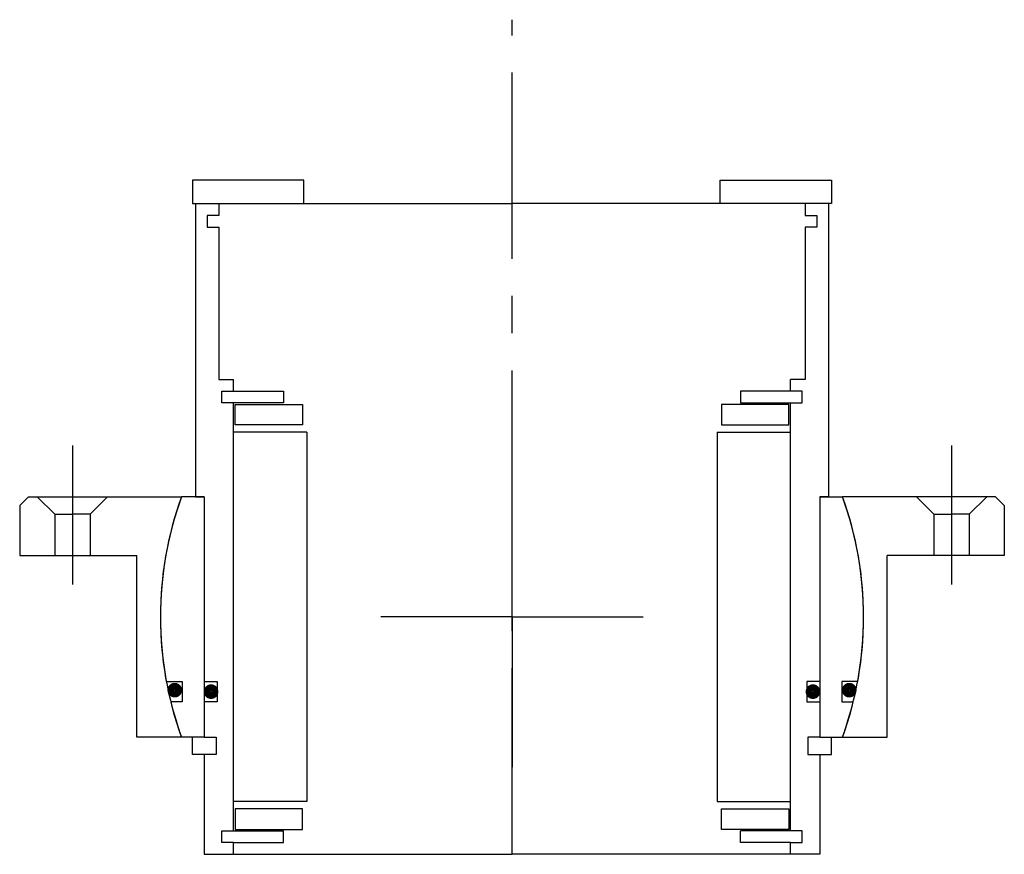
# Model space of a CAD drawing. Header units: millimetres. Extents: x -84 to 84, y -40 to 102.
import ezdxf

# ---------------------------------------------------------------- set-up
doc = ezdxf.new("R2010")
doc.units = ezdxf.units.MM
doc.linetypes.add('CENTER', pattern=[50.8, 31.75, -6.35, 6.35, -6.35])
doc.layers.add('Center', color=1, linetype='CENTER')

# ---------------------------------------------------------------- blocks, each defined once
blk = doc.blocks.new('4SF060-79 yderhus')
for p, q in [((-82.5, 20.5), (-84, 19)), ((-82.5, 20.5), (-56.39, 20.5)), ((-81, 20.5), (-78, 17.5)), ((-69, 20.5), (-72, 17.5)), ((82.5, 20.5), (56.39, 20.5)), ((69, 20.5), (72, 17.5)), ((81, 20.5), (78, 17.5)), ((82.5, 20.5), (84, 19)), ((-84, 19), (-84, 10.5)), ((84, 19), (84, 10.5)), ((-78, 17.5), (-78, 10.5)), ((-78, 17.5), (-75, 17.5)), ((-72, 17.5), (-75, 17.5)), ((-72, 17.5), (-72, 10.5)), ((72, 17.5), (72, 10.5)), ((72, 17.5), (75, 17.5)), ((78, 17.5), (75, 17.5)), ((78, 17.5), (78, 10.5)), ((-84, 10.5), (-64, 10.5)), ((-64, -20.5), (-64, 10.5)), ((84, 10.5), (64, 10.5)), ((64, -20.5), (64, 10.5)), ((-56.39, -20.5), (-64, -20.5)), ((56.39, -20.5), (64, -20.5))]:
    blk.add_line(p, q)
for start, end in [(160.0216, 199.9784), (340.0216, 19.9784)]:
    blk.add_arc((0, 0), 60, start, end)
at = {"layer": 'Center'}
for p, q in [((-75, 29.24), (-75, 5.5)), ((75, 29.24), (75, 5.5)), ((0, 0), (0, 25.63)), ((0, 0), (-22.37, 0)), ((0, 0), (22.37, 0)), ((0, 0), (0, -25.63))]:
    blk.add_line(p, q, dxfattribs=at)
blk = doc.blocks.new('innerhouse-4SF070')
for p, q in [((-35.5, 74.5), (-54.5, 74.5)), ((-54.5, 74.5), (-54.5, 70.5)), ((-35.5, 70.5), (-35.5, 74.5)), ((35.5, 74.5), (54.5, 74.5)), ((35.5, 70.5), (35.5, 74.5)), ((54.5, 74.5), (54.5, 70.5)), ((-54.5, 70.5), (-35.5, 70.5)), ((-54, 70.5), (-50, 70.5)), ((-54, 70.5), (-54, 20.5)), ((-50, 70.5), (0, 70.5)), ((-50, 70.5), (-50, 68.5)), ((50, 70.5), (0, 70.5)), ((54.5, 70.5), (35.5, 70.5)), ((54, 70.5), (50, 70.5)), ((50, 70.5), (50, 68.5)), ((54, 70.5), (54, 20.5)), ((-52, 68.5), (-52, 66.5)), ((-50, 68.5), (-52, 68.5)), ((50, 68.5), (52, 68.5)), ((52, 68.5), (52, 66.5)), ((-52, 66.5), (-50, 66.5)), ((-50, 66.5), (-50, 40.5)), ((50, 66.5), (50, 40.5)), ((52, 66.5), (50, 66.5)), ((-50, 40.5), (-47.5, 40.5)), ((-47.5, 38.5), (-47.5, 40.5)), ((50, 40.5), (47.5, 40.5)), ((47.5, 38.5), (47.5, 40.5)), ((-49.5, 36.5), (-49.5, 38.5)), ((-49.5, 38.5), (-47.5, 38.5)), ((-47.5, 38.5), (-39, 38.5)), ((-39, 38.5), (-39, 36.5)), ((47.5, 38.5), (39, 38.5)), ((39, 38.5), (39, 36.5)), ((49.5, 38.5), (47.5, 38.5)), ((49.5, 36.5), (49.5, 38.5)), ((-39, 36.5), (-49.5, 36.5)), ((-47.5, -36.5), (-47.5, 36.5)), ((-47.25, 36.25), (-35.75, 36.25)), ((-47.25, 32.75), (-47.25, 36.25)), ((-35.75, 36.25), (-35.75, 32.75)), ((47.25, 36.25), (35.75, 36.25)), ((35.75, 36.25), (35.75, 32.75)), ((39, 36.5), (49.5, 36.5)), ((47.25, 32.75), (47.25, 36.25)), ((47.5, -36.5), (47.5, 36.5)), ((-35.75, 32.75), (-47.25, 32.75)), ((35.75, 32.75), (47.25, 32.75)), ((-35, 31.5), (-47.5, 31.5)), ((-35, 31.5), (-35, -31.5)), ((35, 31.5), (35, -31.5)), ((35, 31.5), (47.5, 31.5)), ((-52.5, 20.5), (-56.39, 20.5)), ((-54, 20.5), (-52.5, 20.5)), ((-52.5, 20.5), (-52.5, -20.5)), ((-52.5, 20.5), (-52.5, -11)), ((52.5, 20.5), (52.5, -11)), ((52.5, 20.5), (52.5, -20.5)), ((52.5, 20.5), (56.39, 20.5)), ((54, 20.5), (52.5, 20.5)), ((-58.98, -11), (-56.25, -11)), ((-56.25, -11), (-56.25, -14.5)), ((-52.5, -11), (-50.3, -11)), ((-50.3, -11), (-50.3, -14.5)), ((50.3, -11), (50.3, -14.5)), ((52.5, -11), (50.3, -11)), ((56.25, -11), (56.25, -14.5)), ((58.98, -11), (56.25, -11)), ((-56.25, -14.5), (-58.22, -14.5)), ((-52.5, -14.5), (-52.5, -20.5)), ((-50.3, -14.5), (-52.5, -14.5)), ((50.3, -14.5), (52.5, -14.5)), ((52.5, -14.5), (52.5, -20.5)), ((56.25, -14.5), (58.22, -14.5)), ((-52.5, -20.5), (-56.39, -20.5)), ((-54.5, -23.5), (-54.5, -20.5)), ((-52.5, -20.5), (-50.5, -20.5)), ((-50.5, -20.5), (-50.5, -23.5)), ((50.5, -20.5), (50.5, -23.5)), ((52.5, -20.5), (50.5, -20.5)), ((52.5, -20.5), (56.39, -20.5)), ((54.5, -23.5), (54.5, -20.5)), ((-52.5, -23.5), (-54.5, -23.5)), ((-52.5, -23.5), (-52.5, -40.5)), ((-50.5, -23.5), (-52.5, -23.5)), ((50.5, -23.5), (52.5, -23.5)), ((52.5, -23.5), (52.5, -40.5)), ((52.5, -23.5), (54.5, -23.5)), ((-35, -31.5), (-47.5, -31.5)), ((35, -31.5), (47.5, -31.5)), ((-35.75, -32.75), (-47.25, -32.75)), ((-47.25, -32.75), (-47.25, -36.25)), ((-35.75, -36.25), (-35.75, -32.75)), ((35.75, -32.75), (47.25, -32.75)), ((35.75, -36.25), (35.75, -32.75)), ((47.25, -32.75), (47.25, -36.25)), ((-49.5, -38.5), (-49.5, -36.5)), ((-49.5, -36.5), (-39, -36.5)), ((-47.25, -36.25), (-35.75, -36.25)), ((-39, -38.5), (-39, -36.5)), ((47.25, -36.25), (35.75, -36.25)), ((39, -38.5), (39, -36.5)), ((49.5, -36.5), (39, -36.5)), ((49.5, -38.5), (49.5, -36.5)), ((-47.5, -38.5), (-49.5, -38.5)), ((-47.5, -38.5), (-39, -38.5)), ((-47.5, -40.5), (-47.5, -38.5)), ((47.5, -38.5), (39, -38.5)), ((47.5, -38.5), (49.5, -38.5)), ((47.5, -40.5), (47.5, -38.5)), ((-52.5, -40.5), (-47.5, -40.5)), ((-47.5, -40.5), (0, -40.5)), ((47.5, -40.5), (0, -40.5)), ((52.5, -40.5), (47.5, -40.5))]:
    blk.add_line(p, q)
at = {"const_width": 1.2}
for points in [[(-56.89, -12.5, -1), (-58.19, -12.5, -1)], [(-50.7, -12.75, -1), (-52, -12.75, -1)], [(50.7, -12.75, 1), (52, -12.75, 1)], [(56.89, -12.5, 1), (58.19, -12.5, 1)]]:
    blk.add_lwpolyline(points, format="xyb", close=True, dxfattribs=at)
for start, end in [(160.0216, 190.564), (349.436, 19.9784), (193.9849, 199.9784), (340.0216, 346.0151)]:
    blk.add_arc((0, 0), 60, start, end)
at = {"layer": 'Center'}
blk.add_line((0, -40.5), (0, 101.87), dxfattribs=at)

msp = doc.modelspace()

# ---------------------------------------------------------------- block references
for name in ['innerhouse-4SF070', '4SF060-79 yderhus']:
    msp.add_blockref(name, (0, 0))

doc.saveas('drawing.dxf')
